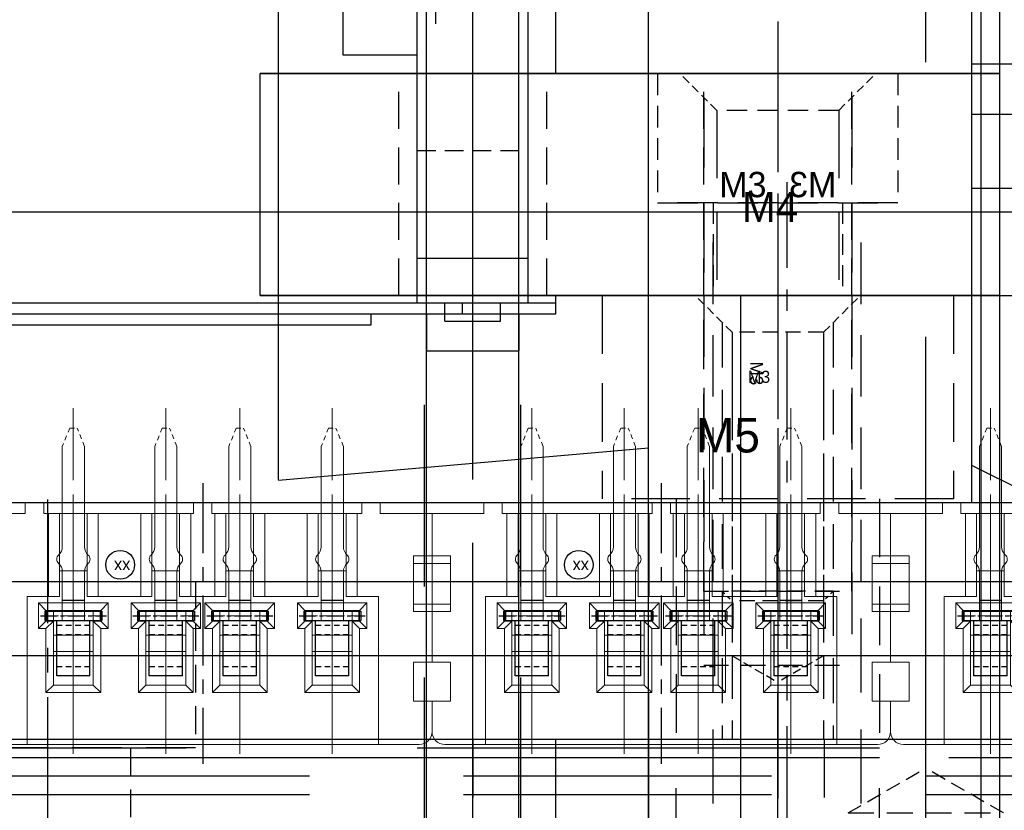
# Model space of a CAD drawing. Header units: millimetres. Extents: x -1657 to 8845, y -11980 to 3013.
# Tile 51 of 256: x 756 to 782, y -955 to -933. Entities that reach past the tile are written whole.
import ezdxf

# ---------------------------------------------------------------- set-up
doc = ezdxf.new("R2010")
doc.units = ezdxf.units.MM
for name, pattern in [('CENTER', [2, 1.25, -0.25, 0.25, -0.25]), ('DASHED', [0.75, 0.5, -0.25]), ('DASHED2', [0.375, 0.25, -0.125])]:
    doc.linetypes.add(name, pattern=pattern)
for name, color, linetype in [('01', 6, 'Continuous'), ('图层101', 154, 'Continuous'), ('图层103', 50, 'Continuous'), ('图层107', 75, 'Continuous'), ('图层108', 132, 'Continuous'), ('图层109', 110, 'Continuous'), ('图层110', 146, 'Continuous'), ('图层111', 232, 'Continuous'), ('图层115', 214, 'Continuous'), ('图层116', 116, 'Continuous'), ('图层117', 23, 'Continuous'), ('图层118', 85, 'Continuous'), ('图层119', 121, 'Continuous'), ('图层122', 210, 'Continuous'), ('图层125', 13, 'Continuous'), ('图层126', 205, 'Continuous'), ('图层132', 236, 'Continuous'), ('图层133', 191, 'Continuous'), ('图层135', 231, 'Continuous'), ('端子流道', 183, 'Continuous'), ('铁壳', 1, 'Continuous')]:
    doc.layers.add(name, color=color, linetype=linetype)

# ---------------------------------------------------------------- blocks, each defined once
blk = doc.blocks.new('A7B7')
at = {"color": 1, "linetype": 'CENTER', "ltscale": 1.5196}
blk.add_line((3.5, -7.325), (3.5, 0.273), dxfattribs=at)
at = {"color": 1, "lineweight": 9, "ltscale": 0.03}
for p, q in [((0, 0), (0, -6.721)), ((2.5, 0), (2.5, -6.721)), ((4.5, 0), (4.5, -6.721)), ((7, 0), (7, -6.721))]:
    blk.add_line(p, q, dxfattribs=at)
at = {"color": 7, "linetype": 'Continuous', "lineweight": 15}
for p, q in [((-2.35, -0.251), (-1.25, -0.251)), ((8.25, -0.251), (-1.25, -0.251)), ((-1.25, -0.251), (-1.25, -4.251)), ((8.25, -0.251), (9.35, -0.251)), ((8.25, -4.251), (8.25, -0.251)), ((-2.7, -1.426), (-2.7, -0.601)), ((9.7, -0.601), (9.7, -1.426)), ((-2.2, -1.426), (-2.7, -1.426)), ((-2.2, -2.476), (-2.2, -1.426)), ((9.2, -2.476), (9.2, -1.426)), ((9.2, -1.426), (9.7, -1.426)), ((-0.74, -1.661), (-0.54, -1.861)), ((-0.74, -3.391), (-0.74, -1.661)), ((-0.74, -1.661), (0.74, -1.661)), ((-0.54, -1.861), (-0.54, -3.591)), ((0.54, -1.861), (-0.54, -1.861)), ((0.74, -1.661), (0.54, -1.861)), ((0.54, -3.591), (0.54, -1.861)), ((0.74, -1.661), (0.74, -3.391)), ((1.76, -1.661), (1.96, -1.861)), ((1.76, -3.391), (1.76, -1.661)), ((1.76, -1.661), (3.24, -1.661)), ((1.96, -1.861), (1.96, -3.591)), ((3.04, -1.861), (1.96, -1.861)), ((3.24, -1.661), (3.04, -1.861)), ((3.04, -3.591), (3.04, -1.861)), ((3.24, -1.661), (3.24, -3.391)), ((3.76, -1.661), (3.96, -1.861)), ((3.76, -3.391), (3.76, -1.661)), ((3.76, -1.661), (5.24, -1.661)), ((3.96, -1.861), (3.96, -3.591)), ((5.04, -1.861), (3.96, -1.861)), ((5.24, -1.661), (5.04, -1.861)), ((5.04, -3.591), (5.04, -1.861)), ((5.24, -1.661), (5.24, -3.391)), ((6.26, -1.661), (6.46, -1.861)), ((6.26, -3.391), (6.26, -1.661)), ((6.26, -1.661), (7.74, -1.661)), ((6.46, -1.861), (6.46, -3.591)), ((7.54, -1.861), (6.46, -1.861)), ((7.74, -1.661), (7.54, -1.861)), ((7.54, -3.591), (7.54, -1.861)), ((7.74, -1.661), (7.74, -3.391)), ((-2.7, -3.851), (-2.7, -2.476)), ((-2.7, -2.476), (-2.2, -2.476)), ((9.7, -2.476), (9.2, -2.476)), ((9.7, -2.476), (9.7, -3.851)), ((-0.54, -2.764), (0.54, -2.764)), ((1.96, -2.764), (3.04, -2.764)), ((3.96, -2.764), (5.04, -2.764)), ((6.46, -2.764), (7.54, -2.764)), ((-0.74, -3.591), (-0.94, -3.391)), ((-0.94, -4.081), (-0.94, -3.391)), ((-0.94, -3.391), (-0.74, -3.391)), ((-0.74, -3.391), (-0.54, -3.591)), ((0.54, -3.214), (-0.54, -3.214)), ((0.74, -3.391), (0.54, -3.591)), ((0.74, -3.591), (0.94, -3.391)), ((0.74, -3.391), (0.94, -3.391)), ((0.94, -3.391), (0.94, -4.081)), ((1.76, -3.591), (1.56, -3.391)), ((1.56, -4.081), (1.56, -3.391)), ((1.56, -3.391), (1.76, -3.391)), ((1.76, -3.391), (1.96, -3.591)), ((3.04, -3.214), (1.96, -3.214)), ((3.24, -3.391), (3.04, -3.591)), ((3.24, -3.591), (3.44, -3.391)), ((3.24, -3.391), (3.44, -3.391)), ((3.44, -3.391), (3.44, -4.081)), ((3.76, -3.591), (3.56, -3.391)), ((3.56, -4.081), (3.56, -3.391)), ((3.56, -3.391), (3.76, -3.391)), ((3.76, -3.391), (3.96, -3.591)), ((3.96, -3.214), (5.04, -3.214)), ((5.24, -3.391), (5.04, -3.591)), ((5.24, -3.591), (5.44, -3.391)), ((5.24, -3.391), (5.44, -3.391)), ((5.44, -3.391), (5.44, -4.081)), ((6.26, -3.591), (6.06, -3.391)), ((6.06, -4.081), (6.06, -3.391)), ((6.06, -3.391), (6.26, -3.391)), ((6.26, -3.391), (6.46, -3.591)), ((6.46, -3.214), (7.54, -3.214)), ((7.74, -3.391), (7.54, -3.591)), ((7.74, -3.591), (7.94, -3.391)), ((7.74, -3.391), (7.94, -3.391)), ((7.94, -3.391), (7.94, -4.081)), ((-0.74, -3.591), (-0.74, -3.881)), ((-0.54, -3.591), (-0.74, -3.591)), ((-0.54, -3.881), (-0.54, -3.591)), ((0.54, -3.591), (0.54, -3.881)), ((0.74, -3.591), (0.54, -3.591)), ((0.74, -3.881), (0.74, -3.591)), ((1.76, -3.591), (1.76, -3.881)), ((1.96, -3.591), (1.76, -3.591)), ((1.96, -3.881), (1.96, -3.591)), ((3.04, -3.591), (3.04, -3.881)), ((3.24, -3.591), (3.04, -3.591)), ((3.24, -3.881), (3.24, -3.591)), ((3.76, -3.591), (3.76, -3.881)), ((3.96, -3.591), (3.76, -3.591)), ((3.96, -3.591), (3.96, -3.881)), ((5.04, -3.881), (5.04, -3.591)), ((5.24, -3.591), (5.04, -3.591)), ((5.24, -3.881), (5.24, -3.591)), ((6.26, -3.591), (6.26, -3.881)), ((6.46, -3.591), (6.26, -3.591)), ((6.46, -3.591), (6.46, -3.881)), ((7.54, -3.881), (7.54, -3.591)), ((7.74, -3.591), (7.54, -3.591)), ((7.74, -3.881), (7.74, -3.591)), ((-2.7, -3.851), (-2.7, -4.051)), ((-2.7, -3.851), (-2.2, -3.851)), ((-2.2, -5.351), (-2.2, -3.851)), ((-0.74, -3.881), (-0.94, -4.081)), ((-0.74, -3.881), (0.74, -3.881)), ((0.74, -3.881), (0.94, -4.081)), ((1.76, -3.881), (1.56, -4.081)), ((1.76, -3.881), (3.24, -3.881)), ((3.24, -3.881), (3.44, -4.081)), ((3.76, -3.881), (3.56, -4.081)), ((3.76, -3.881), (5.24, -3.881)), ((5.24, -3.881), (5.44, -4.081)), ((6.26, -3.881), (6.06, -4.081)), ((6.26, -3.881), (7.74, -3.881)), ((7.74, -3.881), (7.94, -4.081)), ((9.2, -3.851), (9.2, -5.351)), ((9.7, -3.851), (9.2, -3.851)), ((9.7, -3.851), (9.7, -4.051)), ((-2.7, -4.051), (-2.7, -5.151)), ((-2.2, -4.051), (-2.7, -4.051)), ((-1.25, -4.251), (-0.675, -4.251)), ((0.94, -4.081), (-0.94, -4.081)), ((-0.675, -4.251), (-0.375, -4.251)), ((-0.675, -6.501), (-0.675, -4.251)), ((-0.375, -4.251), (-0.375, -6.501)), ((0.375, -4.251), (0.675, -4.251)), ((0.375, -6.501), (0.375, -4.251)), ((0.675, -4.251), (1.825, -4.251)), ((0.675, -4.251), (0.675, -6.501)), ((3.44, -4.081), (1.56, -4.081)), ((1.825, -4.251), (2.125, -4.251)), ((1.825, -6.501), (1.825, -4.251)), ((2.125, -4.251), (2.125, -6.501)), ((2.875, -4.251), (3.175, -4.251)), ((2.875, -6.501), (2.875, -4.251)), ((3.175, -4.251), (3.825, -4.251)), ((3.175, -4.251), (3.175, -6.501)), ((5.44, -4.081), (3.56, -4.081)), ((3.825, -4.251), (4.125, -4.251)), ((3.825, -6.501), (3.825, -4.251)), ((4.125, -4.251), (4.125, -6.501)), ((4.875, -4.251), (5.175, -4.251)), ((4.875, -6.501), (4.875, -4.251)), ((5.175, -4.251), (6.325, -4.251)), ((5.175, -4.251), (5.175, -6.501)), ((7.94, -4.081), (6.06, -4.081)), ((6.325, -4.251), (6.625, -4.251)), ((6.325, -6.501), (6.325, -4.251)), ((6.625, -4.251), (6.625, -6.501)), ((7.375, -4.251), (7.675, -4.251)), ((7.375, -6.501), (7.375, -4.251)), ((7.675, -4.251), (8.25, -4.251)), ((7.675, -4.251), (7.675, -6.501)), ((9.2, -4.051), (9.7, -4.051)), ((9.7, -4.051), (9.7, -5.151)), ((-0.375, -4.951), (0.375, -4.951)), ((2.125, -4.951), (2.875, -4.951)), ((4.875, -4.951), (4.125, -4.951)), ((7.375, -4.951), (6.625, -4.951)), ((-2.7, -5.151), (-2.7, -5.351)), ((-2.2, -5.151), (-2.7, -5.151)), ((9.2, -5.151), (9.7, -5.151)), ((9.7, -5.151), (9.7, -5.351)), ((-2.2, -5.351), (-2.7, -5.351)), ((-2.7, -6.501), (-2.7, -5.351)), ((9.2, -5.351), (9.7, -5.351)), ((9.7, -5.351), (9.7, -6.501)), ((-2.7, -6.501), (-1.3, -6.501)), ((-1.3, -6.501), (-1.3, -6.801)), ((-0.8, -6.501), (-0.675, -6.501)), ((-0.8, -6.801), (-0.8, -6.501)), ((-0.375, -6.501), (-0.675, -6.501)), ((-0.375, -6.501), (0.375, -6.501)), ((0.675, -6.501), (0.375, -6.501)), ((0.675, -6.501), (1.825, -6.501)), ((2.125, -6.501), (1.825, -6.501)), ((2.125, -6.501), (2.875, -6.501)), ((3.175, -6.501), (2.875, -6.501)), ((3.175, -6.501), (3.25, -6.501)), ((3.25, -6.501), (3.25, -6.801)), ((3.75, -6.501), (3.825, -6.501)), ((3.75, -6.801), (3.75, -6.501)), ((4.125, -6.501), (3.825, -6.501)), ((4.875, -6.501), (4.125, -6.501)), ((5.175, -6.501), (4.875, -6.501)), ((5.175, -6.501), (6.325, -6.501)), ((6.625, -6.501), (6.325, -6.501)), ((7.375, -6.501), (6.625, -6.501)), ((7.675, -6.501), (7.375, -6.501)), ((7.675, -6.501), (7.8, -6.501)), ((7.8, -6.501), (7.8, -6.801)), ((8.3, -6.801), (8.3, -6.501)), ((8.3, -6.501), (9.7, -6.501)), ((-0.8, -6.801), (-1.3, -6.801)), ((3.75, -6.801), (3.25, -6.801)), ((8.3, -6.801), (7.8, -6.801))]:
    blk.add_line(p, q, dxfattribs=at)
at = {"color": 1, "linetype": 'CENTER', "lineweight": 15, "ltscale": 0.34336}
for p, q in [((-0.858, -3.736), (0.858, -3.736)), ((1.642, -3.736), (3.358, -3.736)), ((3.642, -3.736), (5.358, -3.736)), ((6.142, -3.736), (7.858, -3.736))]:
    blk.add_line(p, q, dxfattribs=at)
at = {"color": 7, "linetype": 'Continuous'}
blk.add_circle((5.732, -5.113), 0.388, dxfattribs=at)
at = {"color": 7, "linetype": 'Continuous', "lineweight": 15}
for centre, start, end in [((-2.35, -0.601), 90, 180), ((9.35, -0.601), 0, 90)]:
    blk.add_arc(centre, 0.35, start, end, dxfattribs=at)
at = {"color": 7, "linetype": 'Continuous', "insert": (5.459, -4.896), "char_height": 0.33, "width": 1.03713, "attachment_point": 1}
blk.add_mtext('xx', dxfattribs=at)
blk = doc.blocks.new('19184')
at = {"layer": '01', "color": 1, "linetype": 'CENTER', "lineweight": 9, "ltscale": 1.555632}
for p, q in [((0.45, 7.242), (0.45, -0.536)), ((2.95, 7.242), (2.95, -0.536)), ((4.95, 7.242), (4.95, -0.536)), ((7.45, 7.242), (7.45, -0.536))]:
    blk.add_line(p, q, dxfattribs=at)
at = {"layer": '01', "linetype": 'DASHED2', "lineweight": 9, "ltscale": 0.5}
for p, q in [((0.353, 6.705), (0.153, 6.205)), ((0.353, 6.705), (0.553, 6.705)), ((0.753, 6.205), (0.553, 6.705)), ((2.853, 6.705), (2.653, 6.205)), ((2.853, 6.705), (3.053, 6.705)), ((3.253, 6.205), (3.053, 6.705)), ((4.853, 6.705), (4.653, 6.205)), ((4.853, 6.705), (5.053, 6.705)), ((5.253, 6.205), (5.053, 6.705)), ((7.353, 6.705), (7.153, 6.205)), ((7.353, 6.705), (7.553, 6.705)), ((7.753, 6.205), (7.553, 6.705))]:
    blk.add_line(p, q, dxfattribs=at)
at = {"layer": '01', "linetype": 'Continuous', "lineweight": 15}
for p, q in [((0.153, 6.205), (0.153, 3.493)), ((0.753, 6.205), (0.753, 3.493)), ((2.653, 6.205), (2.653, 3.493)), ((3.253, 6.205), (3.253, 3.493)), ((4.653, 6.205), (4.653, 3.493)), ((5.253, 6.205), (5.253, 3.493)), ((7.153, 6.205), (7.153, 3.493)), ((7.753, 6.205), (7.753, 3.493)), ((0.153, 2.822), (0.153, 1.504)), ((0.753, 2.822), (0.753, 1.504)), ((2.653, 2.822), (2.653, 1.504)), ((3.253, 2.822), (3.253, 1.504)), ((4.653, 2.822), (4.653, 1.504)), ((5.253, 2.822), (5.253, 1.504)), ((7.153, 2.822), (7.153, 1.504)), ((7.753, 2.822), (7.753, 1.504))]:
    blk.add_line(p, q, dxfattribs=at)
at = {"layer": '01'}
for p, q in [((0.753, 2.036), (0.153, 2.036)), ((3.253, 2.036), (2.653, 2.036)), ((5.253, 2.036), (4.653, 2.036)), ((7.753, 2.036), (7.153, 2.036))]:
    blk.add_line(p, q, dxfattribs=at)
at = {"layer": '01', "color": 1, "linetype": 'CENTER', "ltscale": 0.35728}
for p, q in [((-0.441, 1.629), (1.346, 1.629)), ((2.059, 1.629), (3.846, 1.629)), ((4.059, 1.629), (5.846, 1.629)), ((6.559, 1.629), (8.346, 1.629))]:
    blk.add_line(p, q, dxfattribs=at)
at = {"layer": '01', "ltscale": 0.075}
for p, q in [((-0.317, 1.754), (-0.317, 1.504)), ((-0.317, 1.754), (1.223, 1.754)), ((-0.267, 1.754), (-0.267, 1.504)), ((1.173, 1.754), (1.173, 1.504)), ((1.223, 1.754), (1.223, 1.504)), ((2.183, 1.754), (2.183, 1.504)), ((2.183, 1.754), (3.723, 1.754)), ((2.233, 1.754), (2.233, 1.504)), ((3.673, 1.754), (3.673, 1.504)), ((3.723, 1.754), (3.723, 1.504)), ((4.183, 1.754), (4.183, 1.504)), ((4.183, 1.754), (5.723, 1.754)), ((4.233, 1.754), (4.233, 1.504)), ((5.673, 1.754), (5.673, 1.504)), ((5.723, 1.754), (5.723, 1.504)), ((6.683, 1.754), (6.683, 1.504)), ((6.683, 1.754), (8.223, 1.754)), ((6.733, 1.754), (6.733, 1.504)), ((8.173, 1.754), (8.173, 1.504)), ((8.223, 1.754), (8.223, 1.504)), ((-0.317, 1.504), (1.223, 1.504)), ((2.183, 1.504), (3.723, 1.504)), ((4.183, 1.504), (5.723, 1.504)), ((6.683, 1.504), (8.223, 1.504))]:
    blk.add_line(p, q, dxfattribs=at)
at = {"layer": '01', "ltscale": 0.625}
for p, q in [((0, 0), (0, 1.504)), ((0.9, 0), (0.9, 1.504)), ((2.5, 0), (2.5, 1.504)), ((3.4, 0), (3.4, 1.504)), ((4.5, 0), (4.5, 1.504)), ((5.4, 0), (5.4, 1.504)), ((7, 0), (7, 1.504)), ((7.9, 0), (7.9, 1.504)), ((0.9, 0), (0, 0)), ((3.4, 0), (2.5, 0)), ((5.4, 0), (4.5, 0)), ((7.9, 0), (7, 0))]:
    blk.add_line(p, q, dxfattribs=at)
at = {"layer": '01', "color": 4, "linetype": 'DASHED', "ltscale": 0.3}
for p, q in [((0.9, 1.362), (0, 1.362)), ((3.4, 1.362), (2.5, 1.362)), ((5.4, 1.362), (4.5, 1.362)), ((7.9, 1.362), (7, 1.362)), ((0.9, 1.112), (0, 1.112)), ((3.4, 1.112), (2.5, 1.112)), ((5.4, 1.112), (4.5, 1.112)), ((7.9, 1.112), (7, 1.112)), ((0.9, 0.25), (0, 0.25)), ((3.4, 0.25), (2.5, 0.25)), ((5.4, 0.25), (4.5, 0.25)), ((7.9, 0.25), (7, 0.25))]:
    blk.add_line(p, q, dxfattribs=at)
at = {"layer": '01', "linetype": 'Continuous', "lineweight": 15}
for centre, radius, start, end in [((-0.147, 3.493), 0.3, 311.8103, 0), ((1.053, 3.493), 0.3, 180, 228.1897), ((2.353, 3.493), 0.3, 311.8103, 0), ((3.553, 3.493), 0.3, 180, 228.1897), ((4.353, 3.493), 0.3, 311.8103, 0), ((5.553, 3.493), 0.3, 180, 228.1897), ((6.853, 3.493), 0.3, 311.8103, 0), ((8.053, 3.493), 0.3, 180, 228.1897), ((0.153, 3.158), 0.15, 131.8103, 228.1897), ((0.753, 3.158), 0.15, 311.8103, 48.1897), ((2.653, 3.158), 0.15, 131.8103, 228.1897), ((3.253, 3.158), 0.15, 311.8103, 48.1897), ((4.653, 3.158), 0.15, 131.8103, 228.1897), ((5.253, 3.158), 0.15, 311.8103, 48.1897), ((7.153, 3.158), 0.15, 131.8103, 228.1897), ((7.753, 3.158), 0.15, 311.8103, 48.1897), ((-0.147, 2.822), 0.3, 0, 48.1897), ((1.053, 2.822), 0.3, 131.8103, 180), ((2.353, 2.822), 0.3, 0, 48.1897), ((3.553, 2.822), 0.3, 131.8103, 180), ((4.353, 2.822), 0.3, 0, 48.1897), ((5.553, 2.822), 0.3, 131.8103, 180), ((6.853, 2.822), 0.3, 0, 48.1897), ((8.053, 2.822), 0.3, 131.8103, 180)]:
    blk.add_arc(centre, radius, start, end, dxfattribs=at)
blk = doc.blocks.new('1C458')
at = {"layer": '图层101', "color": 1, "linetype": 'CENTER', "ltscale": 2.671598}
blk.add_line((0, 0), (0, -16.358), dxfattribs=at)
at = {"layer": '图层101', "color": 4, "linetype": 'DASHED', "ltscale": 1.5}
for p, q in [((-4, -2.215), (-4, -6.715)), ((4, -2.215), (4, -6.715)), ((-2.25, -6.715), (-2.25, -14.215)), ((2.25, -6.715), (2.25, -14.215))]:
    blk.add_line(p, q, dxfattribs=at)
at = {"layer": '图层101', "color": 4, "linetype": 'DASHED', "ltscale": 2.666667}
blk.add_line((4, -6.715), (-4, -6.715), dxfattribs=at)
at = {"layer": '图层101'}
blk.add_text('M4', height=0.743, dxfattribs=at).set_placement((-2.897, -5.607))
blk = doc.blocks.new('1EA79')
at = {"layer": '铁壳', "ltscale": 0.625}
for p, q in [((-26.756, 0.3), (18.244, 0.3)), ((15.718, 0), (15.718, 0.3)), ((18.244, 0), (18.244, 0.3)), ((-26.756, 0), (18.244, 0))]:
    blk.add_line(p, q, dxfattribs=at)
at = {"layer": '铁壳', "color": 4, "linetype": 'DASHED', "ltscale": 0.1}
for p, q in [((14.744, 0), (14.744, 0.3)), ((17.244, 0), (17.244, 0.3))]:
    blk.add_line(p, q, dxfattribs=at)
at = {"layer": '铁壳', "color": 1, "linetype": 'CENTER', "ltscale": 0.093654}
blk.add_line((15.994, -0.084), (15.994, 0.384), dxfattribs=at)
blk = doc.blocks.new('1EA8C')
at = {"layer": '铁壳', "ltscale": 0.625}
blk.add_blockref('1EA79', (0, 11.728), dxfattribs=at)
blk = doc.blocks.new('4K1')
for p, q in [((-3.7, 3.5), (-4, 3.327)), ((-3.7, 3.5), (-3.7, -3.5)), ((-3.7, 3.5), (0, 3.5)), ((0, 3.5), (0, -3.5)), ((-4, 3.327), (-4, -3.327)), ((0.2, 2), (7.65, 2)), ((7.65, 2), (8, 1.65)), ((7.65, 2), (7.65, -2)), ((8, 1.65), (8, -1.65)), ((8, -1.65), (7.65, -2)), ((0.2, -2), (7.65, -2)), ((-3.7, -3.5), (-4, -3.327)), ((-3.7, -3.5), (0, -3.5))]:
    blk.add_line(p, q)
at = {"color": 0}
for p, q in [((-3.7, 0.771), (-0.971, 3.5)), ((-3.7, 2.539), (-2.739, 3.5)), ((0, 1.421), (-2.079, 3.5)), ((0, 3.189), (-0.311, 3.5)), ((0, -0.347), (-3.7, 3.353)), ((-3.7, -0.997), (0, 2.703)), ((0, -2.115), (-3.7, 1.585)), ((-3.7, -2.764), (0, 0.936)), ((-0.382, -3.5), (-3.7, -0.182)), ((-2.668, -3.5), (0, -0.832)), ((-2.15, -3.5), (-3.7, -1.95)), ((-0.9, -3.5), (0, -2.6))]:
    blk.add_line(p, q, dxfattribs=at)
at = {"color": 2, "linetype": 'Continuous'}
for p, q in [((2, 1.65), (1.65, 2)), ((2, 1.65), (2, -1.65)), ((2, 1.65), (8, 1.65)), ((2, -1.65), (1.65, -2)), ((2, -1.65), (8, -1.65))]:
    blk.add_line(p, q, dxfattribs=at)
at = {"color": 1, "linetype": 'CENTER'}
blk.add_line((-6.337, 0), (10.549, 0), dxfattribs=at)
for centre, start, end in [((0.2, 2.2), 180, 270), ((0.2, -2.2), 90, 180)]:
    blk.add_arc(centre, 0.2, start, end)
blk.add_text('M4', height=0.5374, rotation=90).set_placement((3.898, -1.086))
blk = doc.blocks.new('1EEA7')
at = {"layer": '图层116', "color": 1, "linetype": 'CENTER', "ltscale": 14.152}
blk.add_line((1.25, -8.314), (1.25, 66.446), dxfattribs=at)
at = {"layer": '图层116', "ltscale": 2}
for p, q in [((0, 0), (0, 25.566)), ((2.5, 0), (2.5, 25.566))]:
    blk.add_line(p, q, dxfattribs=at)
blk = doc.blocks.new('1EF1B')
at = {"layer": '图层117', "color": 1, "linetype": 'CENTER', "ltscale": 2.329099}
blk.add_line((-3.25, 4.911), (-3.25, -4.116), dxfattribs=at)
at = {"layer": '图层117', "color": 4, "linetype": 'DASHED', "ltscale": 1.166667}
for p, q in [((-6.5, 3.5), (-6.5, 0)), ((0, 3.5), (0, 0))]:
    blk.add_line(p, q, dxfattribs=at)
at = {"layer": '图层117', "color": 4, "linetype": 'DASHED', "ltscale": 2.166667}
blk.add_line((0, 0), (-6.5, 0), dxfattribs=at)
at = {"layer": '图层117', "color": 4, "linetype": 'DASHED', "ltscale": 1.125}
for p, q in [((-5, 0), (-5, -2.5)), ((-1.5, 0), (-1.5, -2.5))]:
    blk.add_line(p, q, dxfattribs=at)
at = {"layer": '图层117', "linetype": 'DASHED', "ltscale": 3}
blk.add_text('M3', height=0.6863, dxfattribs=at).set_placement((-4.832, 0.154))
blk = doc.blocks.new('3F')
at = {"color": 4, "linetype": 'DASHED', "ltscale": 0.471405}
for p, q in [((1, 1.237), (0, 2.237)), ((1, -1.237), (0, -2.237))]:
    blk.add_line(p, q, dxfattribs=at)
at = {"color": 4, "linetype": 'DASHED', "ltscale": 2.420833}
for p, q in [((0.738, 1.5), (8, 1.5)), ((0.738, -1.5), (8, -1.5))]:
    blk.add_line(p, q, dxfattribs=at)
at = {"color": 4, "linetype": 'DASHED', "ltscale": 0.123744}
for p, q in [((8, 1.5), (8.262, 1.237)), ((8, -1.5), (8.262, -1.237))]:
    blk.add_line(p, q, dxfattribs=at)
at = {"color": 4, "linetype": 'DASHED'}
blk.add_line((8, 1.5), (8, -1.5), dxfattribs=at)
at = {"color": 4, "linetype": 'DASHED', "ltscale": 1.458333}
for p, q in [((1, 1.237), (9.75, 1.237)), ((1, -1.237), (9.75, -1.237))]:
    blk.add_line(p, q, dxfattribs=at)
at = {"color": 4, "linetype": 'DASHED', "ltscale": 0.825}
for p, q in [((1, 1.237), (1, -1.237)), ((8.262, 1.237), (8.262, -1.237)), ((9.75, 1.237), (9.75, -1.237))]:
    blk.add_line(p, q, dxfattribs=at)
at = {"color": 4, "linetype": 'DASHED', "ltscale": 0.476314}
for p in [(9.75, 1.237), (9.75, -1.237)]:
    blk.add_line(p, (10.464, 0), dxfattribs=at)
at = {"color": 1, "linetype": 'CENTER', "ltscale": 2.408031}
blk.add_line((-0.867, 0), (11.173, 0), dxfattribs=at)
at = {"linetype": 'DASHED'}
blk.add_text('M3', height=0.3465, dxfattribs=at).set_placement((1.789, -0.745))
blk = doc.blocks.new('1F02A')
at = {"layer": '图层119', "color": 1, "linetype": 'CENTER', "ltscale": 2.329099}
blk.add_line((-3.25, 4.911), (-3.25, -4.116), dxfattribs=at)
at = {"layer": '图层119', "color": 4, "linetype": 'DASHED', "ltscale": 1.166667}
for p, q in [((-6.5, 3.5), (-6.5, 0)), ((0, 3.5), (0, 0))]:
    blk.add_line(p, q, dxfattribs=at)
at = {"layer": '图层119', "color": 4, "linetype": 'DASHED', "ltscale": 2.166667}
blk.add_line((0, 0), (-6.5, 0), dxfattribs=at)
at = {"layer": '图层119', "color": 4, "linetype": 'DASHED', "ltscale": 1.125}
for p, q in [((-5, 0), (-5, -2.5)), ((-1.5, 0), (-1.5, -2.5))]:
    blk.add_line(p, q, dxfattribs=at)
at = {"layer": '图层119', "linetype": 'DASHED', "ltscale": 3}
blk.add_text('M3', height=0.6863, dxfattribs=at).set_placement((-4.832, 0.154))
blk = doc.blocks.new('1F036')
at = {"layer": '图层119', "ltscale": 0.75}
blk.add_blockref('1F02A', (57, 0), dxfattribs=at)
blk = doc.blocks.new('1F06E')
at = {"layer": '图层118', "color": 1, "linetype": 'CENTER', "ltscale": 2.55}
blk.add_line((0, 0), (0, -14.479), dxfattribs=at)
at = {"layer": '图层118', "color": 4, "linetype": 'DASHED', "ltscale": 0.471405}
for p, q in [((-1.237, -2.258), (-2.237, -1.258)), ((1.237, -2.258), (2.237, -1.258))]:
    blk.add_line(p, q, dxfattribs=at)
at = {"layer": '图层118', "color": 4, "linetype": 'DASHED', "ltscale": 2.420833}
for p, q in [((-1.5, -1.996), (-1.5, -13.258)), ((1.5, -1.996), (1.5, -13.258))]:
    blk.add_line(p, q, dxfattribs=at)
at = {"layer": '图层118', "color": 4, "linetype": 'DASHED', "ltscale": 2.333333}
for p, q in [((-1.237, -2.258), (-1.237, -13.258)), ((1.237, -2.258), (1.237, -13.258))]:
    blk.add_line(p, q, dxfattribs=at)
at = {"layer": '图层118', "color": 4, "linetype": 'DASHED', "ltscale": 0.825}
blk.add_line((1.237, -2.258), (-1.237, -2.258), dxfattribs=at)
at = {"layer": '图层118'}
blk.add_text('M3', height=0.3257, dxfattribs=at).set_placement((-0.81, -3.625))
blk = doc.blocks.new('5F')
at = {"color": 4, "linetype": 'DASHED', "ltscale": 0.471405}
for p, q in [((1, 2.1), (0, 3.1)), ((1, -2.1), (0, -3.1))]:
    blk.add_line(p, q, dxfattribs=at)
at = {"color": 4, "linetype": 'DASHED', "ltscale": 3.8}
for p, q in [((0.6, 2.5), (12, 2.5)), ((0.6, -2.5), (12, -2.5))]:
    blk.add_line(p, q, dxfattribs=at)
at = {"color": 4, "linetype": 'DASHED', "ltscale": 0.188562}
for p, q in [((12, 2.5), (12.4, 2.1)), ((12, -2.5), (12.4, -2.1))]:
    blk.add_line(p, q, dxfattribs=at)
at = {"color": 4, "linetype": 'DASHED', "ltscale": 1.666667}
blk.add_line((12, 2.5), (12, -2.5), dxfattribs=at)
at = {"color": 4, "linetype": 'DASHED', "ltscale": 1.4}
for p, q in [((1, 2.1), (1, -2.1)), ((14, 2.1), (14, -2.1))]:
    blk.add_line(p, q, dxfattribs=at)
at = {"color": 4, "linetype": 'DASHED', "ltscale": 2.166667}
for p, q in [((1, 2.1), (14, 2.1)), ((1, -2.1), (14, -2.1))]:
    blk.add_line(p, q, dxfattribs=at)
at = {"color": 4, "linetype": 'DASHED', "ltscale": 0.80829}
for p in [(14, 2.1), (14, -2.1)]:
    blk.add_line(p, (15.212, 0), dxfattribs=at)
at = {"color": 1, "linetype": 'CENTER', "ltscale": 3.699214}
blk.add_line((-2.156, 0), (16.34, 0), dxfattribs=at)
blk.add_text('M5', height=0.6063).set_placement((3.422, -1.275))
blk = doc.blocks.new('1FDA1')
at = {"layer": '图层122', "color": 1, "linetype": 'CENTER', "ltscale": 29.696}
blk.add_line((0, 0), (0, 158.48), dxfattribs=at)
at = {"layer": '图层122', "ltscale": 3.75}
blk.add_line((-7.5, 10.24), (-7.5, 148.24), dxfattribs=at)
at = {"layer": '图层122', "ltscale": 3.75, "rotation": 90}
blk.add_blockref('5F', (0, 10.24), dxfattribs=at)
blk = doc.blocks.new('1FEA7')
at = {"layer": '图层118', "color": 1, "linetype": 'CENTER', "ltscale": 3.238837}
blk.add_line((2.75, 6.762), (2.75, -8.107), dxfattribs=at)
at = {"layer": '图层118', "color": 4, "linetype": 'DASHED', "ltscale": 3.166667}
for p, q in [((-2, 5.5), (-2, 0)), ((7.5, 5.5), (7.5, 0)), ((7.5, 0), (-2, 0)), ((0, 0), (0, -6.5)), ((5.5, 0), (5.5, -6.5))]:
    blk.add_line(p, q, dxfattribs=at)
at = {"layer": '图层118', "ltscale": 3}
blk.add_text('M5', height=0.93, dxfattribs=at).set_placement((0.539, 1.25))
blk = doc.blocks.new('21028')
at = {"layer": '图层119', "color": 1, "linetype": 'CENTER', "ltscale": 3.2}
blk.add_line((-1.65, 2.376), (-1.65, -6.549), dxfattribs=at)
at = {"layer": '图层119', "color": 4, "linetype": 'DASHED', "ltscale": 0.471405}
for p, q in [((-3.3, 0), (-4.3, 1)), ((0, 0), (1, 1))]:
    blk.add_line(p, q, dxfattribs=at)
at = {"layer": '图层119', "color": 4, "linetype": 'DASHED', "ltscale": 3.783333}
for p, q in [((-3.65, 0.35), (-3.65, -5)), ((0.35, 0.35), (0.35, -5))]:
    blk.add_line(p, q, dxfattribs=at)
at = {"layer": '图层119', "color": 4, "linetype": 'DASHED', "ltscale": 1.1}
blk.add_line((0, 0), (-3.3, 0), dxfattribs=at)
at = {"layer": '图层119', "color": 4, "linetype": 'DASHED', "ltscale": 3.666667}
for p, q in [((-3.3, 0), (-3.3, -5)), ((0, 0), (0, -5))]:
    blk.add_line(p, q, dxfattribs=at)
at = {"layer": '图层119'}
blk.add_text('M4', height=0.8143, dxfattribs=at).set_placement((-2.614, -3.017))
blk = doc.blocks.new('218EE')
at = {"layer": '图层135', "color": 1, "linetype": 'CENTER', "ltscale": 3.238837}
blk.add_line((2.75, 6.762), (2.75, -12.107), dxfattribs=at)
at = {"layer": '图层135', "color": 4, "linetype": 'DASHED', "ltscale": 3.166667}
for p, q in [((-2, 5.5), (-2, 0)), ((7.5, 5.5), (7.5, 0)), ((7.5, 0), (-2, 0)), ((0, 0), (0, -10.5)), ((5.5, 0), (5.5, -10.5))]:
    blk.add_line(p, q, dxfattribs=at)
at = {"layer": '图层135', "ltscale": 3}
blk.add_text('M5', height=0.93, dxfattribs=at).set_placement((0.539, 1.25))
blk = doc.blocks.new('28974')
at = {"layer": '端子流道', "ltscale": 5}
blk.add_line((68, 0), (68, 185), dxfattribs=at)

msp = doc.modelspace()

# ---------------------------------------------------------------- linework, layer by layer
at = {"layer": '图层101', "color": 1, "linetype": 'CENTER', "ltscale": 2.784}
msp.add_line((776.5098, -961.6222), (776.5098, -947.7022), dxfattribs=at)
at = {"layer": '图层101', "ltscale": 1.625}
for p, q in [((616.5098, -948.6622), (806.5098, -948.6622)), ((616.5098, -950.6622), (806.5098, -950.6622))]:
    msp.add_line(p, q, dxfattribs=at)
at = {"layer": '图层101', "color": 4, "linetype": 'DASHED', "ltscale": 4}
for p, q in [((774.5098, -960.6622), (774.5098, -948.6622)), ((778.5098, -960.6622), (778.5098, -948.6622))]:
    msp.add_line(p, q, dxfattribs=at)
at = {"layer": '图层101', "color": 4, "linetype": 'DASHED', "ltscale": 25}
msp.add_line((616.5098, -953.1622), (806.5098, -953.1622), dxfattribs=at)
at = {"layer": '图层103', "color": 1, "linetype": 'CENTER', "ltscale": 2.32}
msp.add_line((776.5098, -949.4622), (776.5098, -937.8622), dxfattribs=at)
at = {"layer": '图层103', "ltscale": 1.625}
for p, q in [((616.5098, -938.6622), (806.5098, -938.6622)), ((616.5098, -946.5222), (806.5098, -946.5222)), ((616.5098, -948.6622), (806.5098, -948.6622))]:
    msp.add_line(p, q, dxfattribs=at)
at = {"layer": '图层103', "color": 4, "linetype": 'DASHED', "ltscale": 3.333333}
for p, q in [((774.5098, -948.6622), (774.5098, -938.6622)), ((778.5098, -948.6622), (778.5098, -938.6622))]:
    msp.add_line(p, q, dxfattribs=at)
at = {"layer": '图层103', "color": 4, "linetype": 'DASHED', "ltscale": 2.62}
msp.add_line((781.5098, -946.5222), (781.5098, -938.6622), dxfattribs=at)
at = {"layer": '图层107', "ltscale": 0.875}
for p, q in [((781.5098, -945.5222), (781.5098, -936.0222)), ((781.5098, -936.0222), (791.5098, -936.0222)), ((783.5098, -946.5222), (781.5098, -945.5222))]:
    msp.add_line(p, q, dxfattribs=at)
at = {"layer": '图层107', "color": 4, "linetype": 'DASHED', "ltscale": 3.333333}
msp.add_line((781.5098, -938.0222), (791.5098, -938.0222), dxfattribs=at)
at = {"layer": '图层108', "ltscale": 0.875}
for p, q in [((781.5098, -938.6622), (781.5098, -928.6622)), ((781.5098, -934.6622), (791.5098, -934.6622)), ((781.5098, -938.6622), (791.5098, -938.6622))]:
    msp.add_line(p, q, dxfattribs=at)
at = {"layer": '图层109', "color": 1, "linetype": 'CENTER', "ltscale": 6.844}
msp.add_line((768.0098, -973.2822), (768.0098, -939.0622), dxfattribs=at)
at = {"layer": '图层109', "ltscale": 0.625}
for p, q in [((770.2598, -941.4222), (770.2598, -940.9222)), ((770.2598, -940.9222), (775.2598, -940.9222)), ((775.2598, -970.9222), (775.2598, -940.9222)), ((765.2598, -941.7222), (765.2598, -941.4222)), ((765.2598, -941.4222), (770.2598, -941.4222)), ((730.2598, -941.7222), (765.2598, -941.7222))]:
    msp.add_line(p, q, dxfattribs=at)
at = {"layer": '图层109', "color": 4, "linetype": 'DASHED', "ltscale": 9.833333}
for p, q in [((766.7098, -970.9222), (766.7098, -941.4222)), ((769.3098, -970.9222), (769.3098, -941.4222))]:
    msp.add_line(p, q, dxfattribs=at)
at = {"layer": '图层110', "color": 1, "linetype": 'CENTER', "ltscale": 6.844}
msp.add_line((768.0098, -973.2822), (768.0098, -939.0622), dxfattribs=at)
at = {"layer": '图层110', "color": 1, "linetype": 'CENTER', "ltscale": 2.32}
msp.add_line((776.2598, -940.1222), (776.2598, -951.7222), dxfattribs=at)
at = {"layer": '图层110', "ltscale": 0.625}
for p, q in [((770.2598, -941.4222), (770.2598, -940.9222)), ((770.2598, -940.9222), (802.7598, -940.9222)), ((775.2598, -970.9222), (775.2598, -940.9222)), ((755.7598, -941.4222), (770.2598, -941.4222)), ((720.2598, -953.4222), (775.2598, -953.4222))]:
    msp.add_line(p, q, dxfattribs=at)
at = {"layer": '图层110', "color": 4, "linetype": 'DASHED', "ltscale": 3.333333}
for p, q in [((774.2598, -940.9222), (774.2598, -950.9222)), ((778.2598, -940.9222), (778.2598, -950.9222))]:
    msp.add_line(p, q, dxfattribs=at)
at = {"layer": '图层110', "color": 4, "linetype": 'DASHED', "ltscale": 9.833333}
for p, q in [((766.7098, -970.9222), (766.7098, -941.4222)), ((769.3098, -970.9222), (769.3098, -941.4222))]:
    msp.add_line(p, q, dxfattribs=at)
at = {"layer": '图层110', "color": 4, "linetype": 'DASHED', "ltscale": 1.333333}
msp.add_line((774.2598, -950.9222), (778.2598, -950.9222), dxfattribs=at)
at = {"layer": '图层110', "color": 4, "linetype": 'DASHED', "ltscale": 7.5}
msp.add_line((775.2598, -953.4222), (802.7598, -953.4222), dxfattribs=at)
at = {"layer": '图层110', "color": 4, "linetype": 'DASHED', "ltscale": 16.666667}
for p, q in [((692.7598, -953.9222), (802.7598, -953.9222)), ((692.7598, -954.4222), (802.7598, -954.4222))]:
    msp.add_line(p, q, dxfattribs=at)
at = {"layer": '图层115', "ltscale": 0.65}
for p, q in [((772.7598, -945.0473), (772.7598, -895.9222)), ((762.7598, -945.9222), (762.7598, -925.9222)), ((762.7598, -945.9222), (772.7598, -945.0473))]:
    msp.add_line(p, q, dxfattribs=at)
at = {"layer": '图层117', "color": 1, "linetype": 'CENTER', "ltscale": 1.392}
msp.add_line((768.0098, -941.4022), (768.0098, -934.4422), dxfattribs=at)
at = {"layer": '图层117', "ltscale": 0.75}
for p, q in [((782.2598, -934.9222), (762.2598, -934.9222)), ((762.2598, -940.9222), (762.2598, -934.9222)), ((782.2598, -940.9222), (782.2598, -934.9222)), ((782.2598, -940.9222), (762.2598, -940.9222))]:
    msp.add_line(p, q, dxfattribs=at)
at = {"layer": '图层117', "color": 4, "linetype": 'DASHED', "ltscale": 2}
for p, q in [((766.5098, -940.9222), (766.5098, -934.9222)), ((769.5098, -940.9222), (769.5098, -934.9222)), ((774.2598, -940.9222), (774.2598, -934.9222)), ((778.2598, -940.9222), (778.2598, -934.9222))]:
    msp.add_line(p, q, dxfattribs=at)
at = {"layer": '图层118', "ltscale": 0.75}
for p, q in [((770.2598, -941.4222), (770.2598, -940.9222)), ((770.2598, -940.9222), (782.2598, -940.9222)), ((782.2598, -952.9222), (782.2598, -940.9222)), ((755.7598, -941.4222), (766.7598, -941.4222)), ((766.7598, -941.4222), (766.7598, -942.4222)), ((769.2598, -941.4222), (769.2598, -942.4222)), ((769.2598, -941.4222), (770.2598, -941.4222)), ((766.7598, -942.4222), (769.2598, -942.4222)), ((713.2598, -952.9222), (782.2598, -952.9222))]:
    msp.add_line(p, q, dxfattribs=at)
at = {"layer": '图层118', "color": 4, "linetype": 'DASHED', "ltscale": 2.666667}
for p, q in [((774.2598, -948.9222), (774.2598, -940.9222)), ((778.2598, -948.9222), (778.2598, -940.9222))]:
    msp.add_line(p, q, dxfattribs=at)
at = {"layer": '图层118', "color": 1, "linetype": 'CENTER', "ltscale": 0.312179}
msp.add_line((768.0098, -942.7026), (768.0098, -941.1417), dxfattribs=at)
at = {"layer": '图层118', "color": 4, "linetype": 'DASHED', "ltscale": 1.333333}
msp.add_line((774.2598, -948.9222), (778.2598, -948.9222), dxfattribs=at)
at = {"layer": '图层119', "color": 1, "linetype": 'CENTER', "ltscale": 1.392}
msp.add_line((768.0098, -941.4022), (768.0098, -934.4422), dxfattribs=at)
at = {"layer": '图层119', "ltscale": 0.75}
for p, q in [((762.2598, -940.9222), (762.2598, -934.9222)), ((762.2598, -934.9222), (782.2598, -934.9222)), ((782.2598, -940.9222), (782.2598, -934.9222)), ((762.2598, -940.9222), (782.2598, -940.9222))]:
    msp.add_line(p, q, dxfattribs=at)
at = {"layer": '图层119', "color": 4, "linetype": 'DASHED', "ltscale": 2}
for p, q in [((766.0098, -940.9222), (766.0098, -934.9222)), ((766.5098, -940.9222), (766.5098, -934.9222)), ((769.5098, -940.9222), (769.5098, -934.9222)), ((770.0098, -940.9222), (770.0098, -934.9222)), ((774.2598, -940.9222), (774.2598, -934.9222)), ((778.2598, -940.9222), (778.2598, -934.9222))]:
    msp.add_line(p, q, dxfattribs=at)
at = {"layer": '图层125', "color": 1, "linetype": 'CENTER', "ltscale": 3.712}
msp.add_line((776.2598, -970.2022), (776.2598, -951.6422), dxfattribs=at)
at = {"layer": '图层125', "ltscale": 3}
for p, q in [((770.2598, -952.9222), (782.2598, -952.9222)), ((770.2598, -968.9222), (770.2598, -952.9222)), ((782.2598, -968.9222), (782.2598, -952.9222))]:
    msp.add_line(p, q, dxfattribs=at)
at = {"layer": '图层125', "color": 4, "linetype": 'DASHED', "ltscale": 5.333333}
for p, q in [((773.5098, -968.9222), (773.5098, -952.9222)), ((779.0098, -968.9222), (779.0098, -952.9222))]:
    msp.add_line(p, q, dxfattribs=at)
at = {"layer": '图层126', "color": 1, "linetype": 'CENTER', "ltscale": 3.712}
msp.add_line((768.0098, -942.9022), (768.0098, -920.5244), dxfattribs=at)
at = {"layer": '图层126', "ltscale": 3}
for p, q in [((766.5098, -941.1222), (766.5098, -931.6222)), ((769.5098, -941.1222), (769.5098, -931.6222)), ((766.5098, -941.1222), (767.2598, -941.1222)), ((767.2598, -941.6222), (767.2598, -941.1222)), ((768.7598, -941.6222), (768.7598, -941.1222)), ((768.7598, -941.1222), (769.5098, -941.1222)), ((767.2598, -941.6222), (768.7598, -941.6222))]:
    msp.add_line(p, q, dxfattribs=at)
at = {"layer": '图层126', "color": 4, "linetype": 'DASHED'}
msp.add_line((766.5098, -937.0034), (769.5098, -937.0034), dxfattribs=at)
at = {"layer": '图层132', "color": 1, "linetype": 'CENTER', "ltscale": 0.464}
msp.add_line((767.0098, -933.5822), (767.0098, -931.2622), dxfattribs=at)
at = {"layer": '图层132', "ltscale": 3.75}
for p, q in [((764.5098, -934.4222), (764.5098, -931.4222)), ((769.5098, -940.9222), (769.5098, -931.4222)), ((766.5098, -934.4222), (764.5098, -934.4222)), ((766.5098, -940.9222), (766.5098, -934.4222)), ((769.5098, -939.9222), (766.5098, -939.9222)), ((769.5098, -940.9222), (766.5098, -940.9222))]:
    msp.add_line(p, q, dxfattribs=at)
at = {"layer": '图层133', "ltscale": 1.05}
for p, q in [((782.2598, -934.9222), (782.2598, -924.9222)), ((770.2598, -934.9222), (770.2598, -929.9222)), ((782.2598, -934.9222), (770.2598, -934.9222))]:
    msp.add_line(p, q, dxfattribs=at)
at = {"layer": '图层135', "ltscale": 5}
msp.add_line((697.7598, -952.9222), (782.7598, -952.9222), dxfattribs=at)

# ---------------------------------------------------------------- block references
at = {"rotation": 180}
for p in [(764.2098, -953.323), (776.6098, -953.323), (789.0098, -953.323)]:
    msp.add_blockref('A7B7', p, dxfattribs=at)
at = {"layer": '01', "ltscale": 1.625}
for p in [(756.7598, -951.2163), (769.1598, -951.2163), (781.5598, -951.2163)]:
    msp.add_blockref('19184', p, dxfattribs=at)
at = {"layer": '图层101', "ltscale": 1.625}
msp.add_blockref('1C458', (756.5098, -946.4472), dxfattribs=at)
at = {"layer": '图层110', "ltscale": 0.75, "rotation": 270}
msp.add_blockref('3F', (776.2598, -940.9222), dxfattribs=at)
at = {"layer": '图层111', "ltscale": 1.125, "rotation": 90}
msp.add_blockref('4K1', (762.7598, -927.9222), dxfattribs=at)
at = {"layer": '图层116', "ltscale": 2}
msp.add_blockref('1EEA7', (766.7598, -957.4878), dxfattribs=at)
at = {"layer": '图层117', "ltscale": 0.75, "xscale": -1}
msp.add_blockref('1EF1B', (773.0098, -938.4222), dxfattribs=at)
at = {"layer": '图层118', "ltscale": 11.25}
msp.add_blockref('1FEA7', (773.5098, -946.4222), dxfattribs=at)
at = {"layer": '图层118', "ltscale": 0.75}
msp.add_blockref('1F06E', (776.2598, -939.6639), dxfattribs=at)
at = {"layer": '图层119', "ltscale": 0.75}
msp.add_blockref('1F036', (722.5098, -938.4222), dxfattribs=at)
at = {"layer": '图层119', "ltscale": 1.05}
msp.add_blockref('21028', (777.9098, -935.9222), dxfattribs=at)
at = {"layer": '图层122', "ltscale": 11.25}
msp.add_blockref('1FDA1', (780.2598, -979.1622), dxfattribs=at)
at = {"layer": '图层135', "ltscale": 5}
msp.add_blockref('218EE', (770.0098, -958.4222), dxfattribs=at)
at = {"layer": '端子流道', "ltscale": 2.125}
msp.add_blockref('28974', (713.7598, -960.6622), dxfattribs=at)
at = {"layer": '铁壳', "ltscale": 0.625}
msp.add_blockref('1EA8C', (752.0161, -953.1504), dxfattribs=at)

doc.saveas('drawing.dxf')
